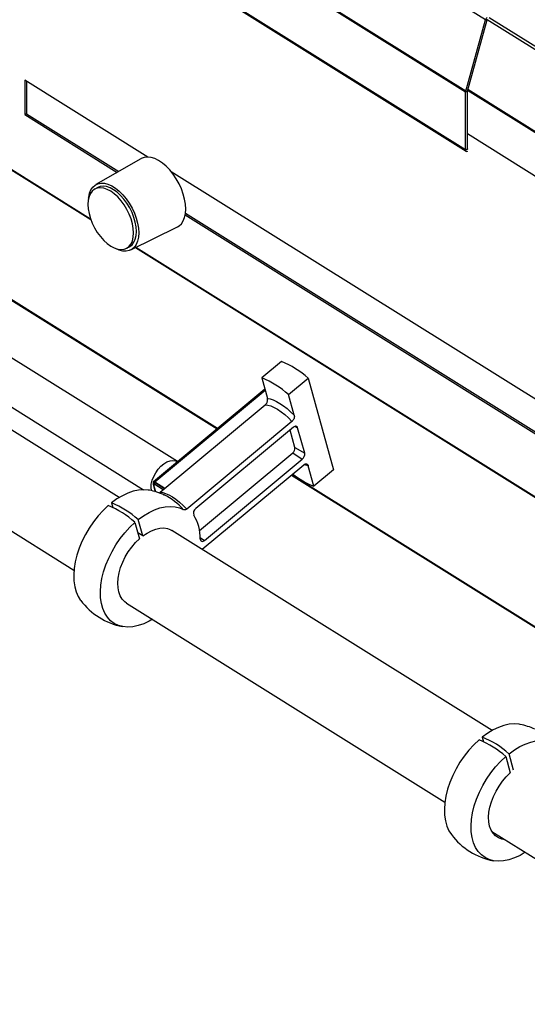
# Model space of a CAD drawing. Header units: millimetres. Extents: x 53 to 2304, y -1962 to 376.
# Tile 5 of 11: x 1401 to 1621, y -1328 to -903. Entities that reach past the tile are written whole.
import ezdxf

# ---------------------------------------------------------------- set-up
doc = ezdxf.new("R2010")
doc.units = ezdxf.units.MM

msp = doc.modelspace()

# ---------------------------------------------------------------- linework, layer by layer
at = {"color": 7, "linetype": 'Continuous', "lineweight": 25}
for p, q in [((1602.74, -903.21), (1219.35, -663.63)), ((1594.09, -934.45), (1210.7, -694.87)), ((1594.15, -934.03), (1210.76, -694.44)), ((1594.09, -959.25), (1210.7, -719.67)), ((1210.98, -720.31), (1594.38, -959.89)), ((1594.15, -934.03), (1602.74, -903.21)), ((1594.84, -933.94), (1603.43, -903.12)), ((1603.43, -903.12), (1602.74, -903.21)), ((1679.29, -950.59), (1603.42, -903.18)), ((1679.83, -949.54), (1604.2, -902.27)), ((1432.21, -989.57), (1312.23, -914.6)), ((1432.09, -989.25), (1312.46, -914.49)), ((1456.75, -962.43), (1403.65, -929.25)), ((1403.65, -929.25), (1403.65, -944.11)), ((1404.39, -929.71), (1404.39, -943.72)), ((1594.83, -934.06), (1594.09, -934.45)), ((1594.09, -959.25), (1594.09, -934.45)), ((1594.15, -934.03), (1594.84, -933.94)), ((1594.83, -958.86), (1594.83, -934.06)), ((1670.62, -980.97), (1594.92, -933.67)), ((1670.73, -980.58), (1595.03, -933.27)), ((1404.39, -943.72), (1403.65, -944.11)), ((1404.39, -943.72), (1444.26, -968.63)), ((1403.65, -944.11), (1443.55, -969.04)), ((1627.69, -972.98), (1594.83, -952.44)), ((1594.09, -959.25), (1594.83, -958.86)), ((1453.83, -963.13), (1434.33, -974.33)), ((1652.69, -1084.87), (1466.91, -968.78)), ((1435.18, -975.58), (1433.93, -976.25)), ((1472.95, -987.41), (1652.69, -1099.73)), ((1473.07, -986.63), (1652.69, -1098.88)), ((1449.39, -1002.56), (1469.55, -992.61)), ((1447.57, -1001.83), (1448.82, -1001.17)), ((1670.41, -1138.43), (1451.4, -1001.57)), ((1670.41, -1138.17), (1451.63, -1001.46)), ((1382.49, -1014.62), (1486.8, -1079.8)), ((1486.94, -1079.68), (1382.63, -1014.5)), ((1469.56, -1093.96), (1358.27, -1024.42)), ((1444.47, -1109.44), (1326.21, -1035.54)), ((1348.73, -1039.68), (1454.98, -1106.08)), ((1514.55, -1050.73), (1506.04, -1057.81)), ((1506.04, -1057.81), (1508.49, -1066.68)), ((1517.57, -1065.02), (1526.09, -1057.94)), ((1526.09, -1057.94), (1537.03, -1097.49)), ((1507.39, -1062.69), (1459.31, -1102.65)), ((1306.6, -1066.91), (1424.87, -1140.82)), ((1459.85, -1102.75), (1507.51, -1063.13)), ((1520.03, -1073.88), (1517.57, -1065.02)), ((1462.07, -1107.21), (1507.51, -1069.44)), ((1519.05, -1076.65), (1473.61, -1114.42)), ((1519.72, -1079.1), (1477.5, -1114.19)), ((1520.48, -1078.69), (1521.52, -1079.29)), ((1524.56, -1090.29), (1521.52, -1079.29)), ((1520.34, -1087.87), (1518.25, -1080.32)), ((1520.34, -1087.87), (1524.56, -1090.29)), ((1479.14, -1123.63), (1519.41, -1090.15)), ((1519.41, -1090.15), (1523.52, -1092.84)), ((1480.27, -1131.8), (1524.2, -1095.29)), ((1481.3, -1127.94), (1523.52, -1092.84)), ((1528.51, -1104.57), (1526.06, -1095.7)), ((1518.79, -1099.79), (1652.4, -1183.28)), ((1652.54, -1183.17), (1518.93, -1099.67)), ((1537.03, -1097.49), (1528.51, -1104.57)), ((1459.13, -1103.72), (1460.02, -1106.93)), ((1459.29, -1103.08), (1459.26, -1103.06)), ((1459.68, -1103.33), (1459.29, -1103.08)), ((1459.36, -1103.6), (1459.92, -1103.12)), ((1459.36, -1103.6), (1459.51, -1104.15)), ((1463.39, -1106.12), (1459.36, -1103.6)), ((1459.49, -1104.07), (1459.44, -1104.1)), ((1459.51, -1104.15), (1459.44, -1104.1)), ((1460.24, -1106.99), (1459.44, -1104.1)), ((1459.85, -1102.75), (1464.18, -1105.46)), ((1459.85, -1102.75), (1459.96, -1103.15)), ((1463.96, -1105.65), (1459.92, -1103.12)), ((1463.63, -1108.23), (1463.81, -1108.31)), ((1441.12, -1111.78), (1441.67, -1113.77)), ((1451.24, -1120.17), (1453.19, -1127.23)), ((1454.61, -1126.05), (1452.66, -1118.99)), ((1454.61, -1126.05), (1452.5, -1124.73)), ((1605.51, -1210.07), (1467.22, -1123.65)), ((1479.44, -1126.72), (1481.3, -1127.94)), ((1447.61, -1155.03), (1585.15, -1240.97)), ((1601.29, -1212.91), (1601.84, -1214.9)), ((1614.78, -1227.17), (1612.83, -1220.12)), ((1611.41, -1221.3), (1613.37, -1228.37)), ((1605.38, -1253.62), (1724.88, -1328.29))]:
    msp.add_line(p, q, dxfattribs=at)
at = {"color": 7, "linetype": 'Continuous', "lineweight": 25, "flags": 128}
for points in [[(1473.17, -984.88), (1473.05, -982.82), (1472.69, -980.65), (1472.1, -978.42), (1471.29, -976.18), (1470.27, -973.97), (1469.08, -971.84), (1467.74, -969.84), (1466.26, -968.01), (1464.7, -966.39), (1463.07, -965.01), (1461.42, -963.91), (1459.77, -963.1), (1458.17, -962.6), (1456.65, -962.43), (1455.23, -962.58), (1453.96, -963.06), (1453.83, -963.13)], [(1450.59, -995.19), (1450.47, -993.26), (1450.11, -991.23), (1449.52, -989.14), (1448.71, -987.06), (1447.71, -985.02), (1446.53, -983.08), (1445.22, -981.28), (1443.79, -979.68), (1442.29, -978.31), (1440.75, -977.2), (1439.21, -976.38), (1437.71, -975.88), (1436.28, -975.7), (1434.97, -975.85), (1433.79, -976.32), (1432.79, -977.11), (1431.98, -978.19), (1431.39, -979.53), (1431.03, -981.12), (1430.91, -982.89), (1431.03, -984.82), (1431.39, -986.85), (1431.98, -988.94), (1432.79, -991.03), (1433.79, -993.06), (1434.97, -995.01), (1436.28, -996.8), (1437.71, -998.4), (1439.21, -999.77), (1440.75, -1000.88), (1442.29, -1001.7), (1443.79, -1002.2), (1445.22, -1002.38), (1446.53, -1002.23), (1447.71, -1001.76), (1448.71, -1000.97), (1449.52, -999.89), (1450.11, -998.55), (1450.47, -996.97), (1450.59, -995.19)], [(1431.21, -980.19), (1431.26, -979.72), (1431.62, -978.04), (1432.22, -976.59), (1433.03, -975.41), (1434.04, -974.51), (1435.23, -973.93), (1436.57, -973.67), (1438.03, -973.73), (1439.58, -974.13), (1441.19, -974.84), (1442.81, -975.85), (1444.41, -977.15), (1445.97, -978.69), (1447.43, -980.45), (1448.77, -982.39), (1449.96, -984.46), (1450.97, -986.62), (1451.78, -988.82), (1452.37, -991.01), (1452.73, -993.14), (1452.86, -995.16), (1452.73, -997.03), (1452.37, -998.71), (1451.78, -1000.16), (1450.97, -1001.34), (1449.96, -1002.23), (1448.77, -1002.82), (1447.43, -1003.08), (1445.97, -1003.01), (1444.41, -1002.62), (1442.81, -1001.91), (1442.78, -1001.9)], [(1451.84, -994.52), (1451.72, -992.6), (1451.36, -990.56), (1450.77, -988.48), (1449.96, -986.39), (1448.96, -984.35), (1447.78, -982.41), (1446.47, -980.62), (1445.04, -979.01), (1443.54, -977.64), (1442, -976.53), (1440.46, -975.72), (1438.96, -975.21), (1437.53, -975.03), (1436.22, -975.18), (1435.18, -975.58)], [(1469.55, -992.61), (1470.27, -992.18), (1471.29, -991.23), (1472.1, -990), (1472.69, -988.51), (1473.05, -986.79), (1473.17, -984.88)], [(1448.82, -1001.17), (1448.96, -1001.09), (1449.96, -1000.31), (1450.77, -999.23), (1451.36, -997.88), (1451.72, -996.3), (1451.84, -994.52)], [(1508.49, -1066.68), (1509.68, -1066.89), (1510.98, -1067.33), (1512.38, -1067.97), (1513.85, -1068.81), (1515.38, -1069.84), (1516.93, -1071.04), (1518.49, -1072.4), (1520.03, -1073.88)], [(1507.51, -1069.44), (1508.65, -1069.56), (1509.93, -1069.92), (1511.33, -1070.53), (1512.81, -1071.37), (1514.36, -1072.42), (1515.93, -1073.67), (1517.51, -1075.09), (1519.05, -1076.65)], [(1521.52, -1079.29), (1521.42, -1079.05), (1521.27, -1078.86), (1521.07, -1078.73), (1520.84, -1078.67), (1520.58, -1078.67), (1520.29, -1078.75), (1520.01, -1078.89), (1519.72, -1079.1)], [(1458.31, -1106.48), (1458.18, -1105.18), (1458.3, -1103.63), (1458.69, -1102), (1459.33, -1100.36), (1460.19, -1098.76), (1461.24, -1097.28), (1462.44, -1095.97), (1463.73, -1094.9), (1465.07, -1094.1), (1466.39, -1093.61), (1467.65, -1093.44), (1468.79, -1093.61), (1469.67, -1094.04)], [(1526.06, -1095.7), (1524.87, -1095.48), (1524.38, -1095.34)], [(1459.26, -1103.06), (1459.23, -1102.91), (1459.24, -1102.79), (1459.27, -1102.69), (1459.34, -1102.63), (1459.44, -1102.6), (1459.56, -1102.62), (1459.7, -1102.66), (1459.85, -1102.75)], [(1457.51, -1106.31), (1457, -1106.22), (1454.93, -1106.08), (1452.75, -1106.25), (1450.48, -1106.75), (1448.15, -1107.56), (1445.8, -1108.68), (1443.44, -1110.09), (1441.12, -1111.78)], [(1462.07, -1107.21), (1463.21, -1107.32), (1464.49, -1107.69), (1465.89, -1108.3), (1467.38, -1109.14), (1468.92, -1110.19), (1470.5, -1111.44), (1472.07, -1112.86), (1473.61, -1114.42)], [(1439.7, -1112.96), (1437.45, -1115.08), (1435.3, -1117.43), (1433.29, -1119.97), (1431.45, -1122.67), (1429.79, -1125.48), (1428.34, -1128.39), (1427.11, -1131.34), (1426.13, -1134.3), (1425.4, -1137.23), (1424.94, -1140.1), (1424.75, -1142.87), (1424.83, -1145.49), (1425.19, -1147.95), (1425.81, -1150.19), (1426.69, -1152.21), (1427.77, -1153.9)], [(1452.66, -1118.99), (1454.98, -1117.3), (1457.33, -1115.89), (1459.69, -1114.77), (1462.02, -1113.96), (1464.28, -1113.46), (1466.47, -1113.28), (1468.54, -1113.43), (1470.47, -1113.9), (1472.24, -1114.69)], [(1458.82, -1162.03), (1457.4, -1162.84), (1455, -1163.96), (1452.64, -1164.77), (1450.33, -1165.25), (1448.11, -1165.39), (1446.02, -1165.2), (1444.07, -1164.67), (1442.3, -1163.82), (1440.72, -1162.65), (1439.36, -1161.17), (1438.23, -1159.42), (1437.34, -1157.4), (1436.72, -1155.15), (1436.37, -1152.7), (1436.29, -1150.08), (1436.48, -1147.31), (1436.94, -1144.44), (1437.67, -1141.51), (1438.65, -1138.55), (1439.87, -1135.59), (1441.32, -1132.69), (1442.98, -1129.87), (1444.83, -1127.18), (1446.84, -1124.64), (1448.98, -1122.29), (1451.24, -1120.17)], [(1454.61, -1126.05), (1456.47, -1124.78), (1458.34, -1123.78), (1460.19, -1123.07), (1461.99, -1122.67), (1463.71, -1122.6), (1465.3, -1122.83), (1466.75, -1123.38), (1467.22, -1123.65)], [(1447.61, -1155.03), (1446.81, -1154.44), (1445.74, -1153.3), (1444.9, -1151.89), (1444.29, -1150.25), (1443.93, -1148.4), (1443.83, -1146.38), (1443.98, -1144.22), (1444.39, -1141.97), (1445.05, -1139.67), (1445.94, -1137.36), (1447.05, -1135.1), (1448.36, -1132.91), (1449.83, -1130.84), (1451.46, -1128.94), (1453.19, -1127.23)], [(1479.45, -1127.36), (1479.49, -1127.71), (1479.6, -1128), (1479.79, -1128.21), (1480.03, -1128.34), (1480.32, -1128.38), (1480.63, -1128.32), (1480.97, -1128.17), (1481.3, -1127.94)], [(1617.68, -1207.45), (1617.18, -1207.36), (1615.11, -1207.21), (1612.92, -1207.38), (1610.65, -1207.88), (1608.33, -1208.7), (1605.97, -1209.82), (1603.62, -1211.23), (1601.29, -1212.91)], [(1599.88, -1214.09), (1597.62, -1216.22), (1595.48, -1218.57), (1593.47, -1221.1), (1591.62, -1223.8), (1589.96, -1226.62), (1588.51, -1229.52), (1587.29, -1232.47), (1586.3, -1235.43), (1585.58, -1238.37), (1585.12, -1241.24), (1584.92, -1244), (1585.01, -1246.63), (1585.36, -1249.08), (1585.98, -1251.33), (1586.86, -1253.34), (1587.94, -1255.03)], [(1612.83, -1220.12), (1615.15, -1218.44), (1617.51, -1217.02), (1619.86, -1215.9), (1622.19, -1215.09), (1624.46, -1214.59), (1626.64, -1214.42), (1628.71, -1214.57), (1630.64, -1215.04), (1632.41, -1215.83)], [(1619.82, -1262.64), (1617.58, -1263.97), (1615.18, -1265.1), (1612.81, -1265.91), (1610.5, -1266.39), (1608.29, -1266.53), (1606.19, -1266.34), (1604.25, -1265.81), (1602.47, -1264.95), (1600.89, -1263.78), (1599.53, -1262.31), (1598.4, -1260.55), (1597.52, -1258.54), (1596.9, -1256.29), (1596.54, -1253.84), (1596.46, -1251.21), (1596.65, -1248.44), (1597.11, -1245.58), (1597.84, -1242.64), (1598.82, -1239.68), (1600.05, -1236.73), (1601.5, -1233.83), (1603.16, -1231.01), (1605, -1228.31), (1607.01, -1225.78), (1609.16, -1223.43), (1611.41, -1221.3)], [(1611.13, -1257.21), (1609.7, -1256.98), (1608.25, -1256.43), (1606.98, -1255.57), (1605.92, -1254.43), (1605.07, -1253.03), (1604.46, -1251.38), (1604.1, -1249.53), (1604, -1247.51), (1604.16, -1245.35), (1604.57, -1243.1), (1605.22, -1240.8), (1606.11, -1238.5), (1607.22, -1236.23), (1608.53, -1234.04), (1610.01, -1231.98), (1611.63, -1230.07), (1613.37, -1228.37)]]:
    msp.add_lwpolyline(points, dxfattribs=at)
at = {"color": 7, "linetype": 'Continuous', "lineweight": 25}
for centre, radius, start, end in [((1604.91, -903.83), 2.25, 133.4726, 163.9344), ((1595.68, -934.47), 1.59, 163.9439, 179.4154), ((1595.28, -934.06), 0.455, 163.941, 179.4171), ((1594.71, -959.34), 0.629, 171.5811, 298.0842), ((1595, -958.89), 0.179, 171.5382, 272.2094), ((1500, -1086.85), 38.95, 47.9413, 68.0567), ((1491.48, -1093.93), 38.95, 47.9412, 68.0568), ((1517.89, -1088.2), 2.48, 307.9653, 7.7703), ((1521.82, -1090.66), 2.77, 307.9653, 7.7702), ((1541.9, -1070.78), 36.34, 231.6933, 248.3818), ((1459.78, -1103.53), 0.666, 137.3736, 239.292), ((1451.65, -1135.74), 30, 66.0729, 78.7368), ((1451.38, -1133.5), 28.08, 42.0313, 63.7245), ((1425.16, -1149.06), 38.92, 47.9353, 68.0627), ((1426.58, -1147.88), 38.92, 47.9353, 68.0627), ((1478.92, -1116.21), 2.47, 125.1702, 199.9458), ((1461.25, -1126.85), 18.21, 358.377, 32.5452), ((1451.65, -1135.74), 30, 217.2612, 258.7368), ((1611.82, -1236.87), 30, 66.0729, 78.7368), ((1585.34, -1250.2), 38.92, 47.9352, 68.0628), ((1586.75, -1249.02), 38.92, 47.9353, 68.0627), ((1611.82, -1236.87), 30, 217.2612, 258.7368)]:
    msp.add_arc(centre, radius, start, end, dxfattribs=at)
for points, knots in [([(1507.51, -1069.44), (1507.62, -1069.34), (1507.86, -1069.12), (1508.17, -1068.65), (1508.43, -1068.07), (1508.57, -1067.43), (1508.56, -1066.96), (1508.5, -1066.73), (1508.49, -1066.68)], [0, 0, 0, 0, 0.138494, 0.308441, 0.491647, 0.70014, 0.93712, 1, 1, 1, 1]), ([(1520.03, -1073.88), (1520.06, -1074.07), (1520.13, -1074.47), (1520, -1075.21), (1519.68, -1075.94), (1519.31, -1076.42), (1519.1, -1076.61), (1519.05, -1076.65)], [0, 0, 0, 0, 0.223975, 0.48169, 0.7263, 0.936284, 1, 1, 1, 1]), ([(1524.2, -1095.29), (1524.28, -1095.23), (1524.51, -1095.05), (1524.91, -1094.9), (1525.34, -1094.89), (1525.73, -1095.08), (1525.96, -1095.39), (1526.04, -1095.63), (1526.06, -1095.7)], [0, 0, 0, 0, 0.0959911, 0.2836285, 0.4705585, 0.6754674, 0.9095569, 1, 1, 1, 1]), ([(1461.48, -1107.52), (1461.53, -1107.52), (1461.72, -1107.48), (1461.92, -1107.33), (1462.07, -1107.21)], [0, 0, 0, 0, 0.24166, 1, 1, 1, 1]), ([(1473.61, -1114.42), (1473.57, -1114.45), (1473.4, -1114.59), (1473.07, -1114.76), (1472.64, -1114.83), (1472.38, -1114.77), (1472.25, -1114.7), (1472.24, -1114.69)], [0, 0, 0, 0, 0.076334, 0.359374, 0.648998, 0.971351, 1, 1, 1, 1])]:
    msp.add_open_spline(points, degree=3, knots=knots, dxfattribs=at)

doc.saveas('drawing.dxf')
